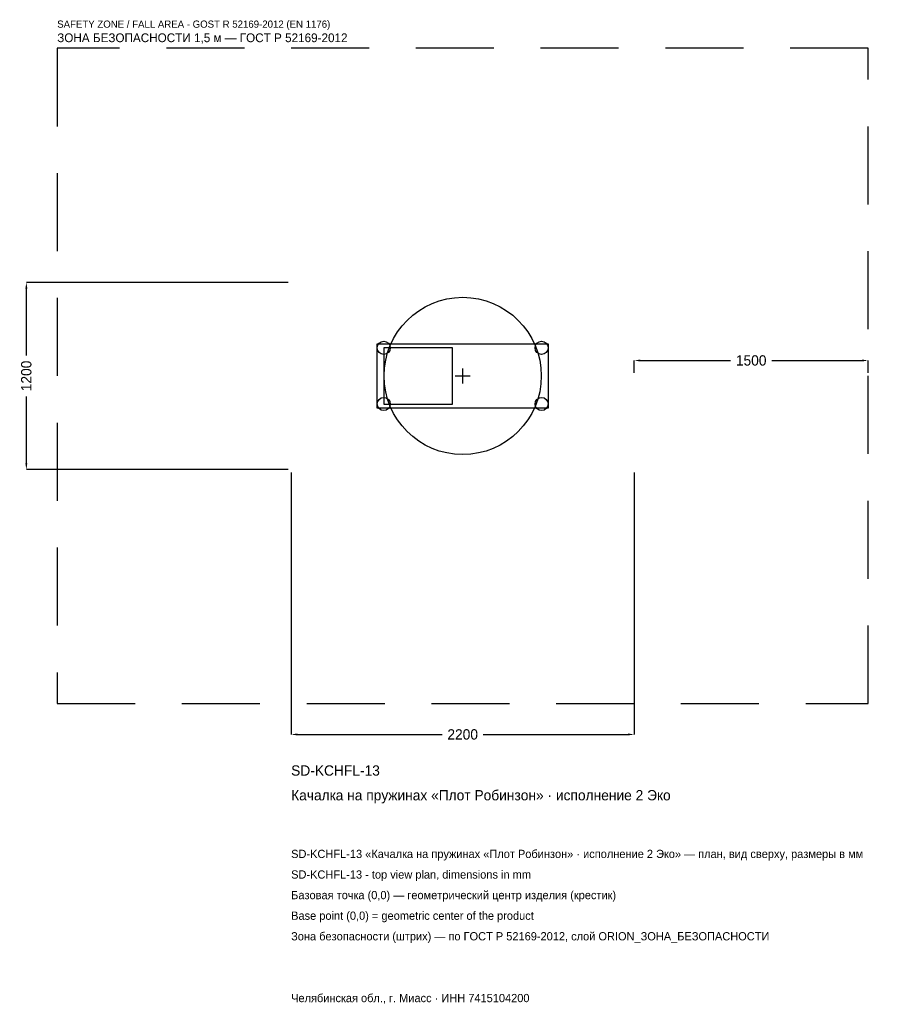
# Model space of a CAD drawing. Header units: metres. Extents: x -2841 to 2723, y -4028 to 2284.
import ezdxf

# ---------------------------------------------------------------- set-up
doc = ezdxf.new("R2010")
doc.units = ezdxf.units.M
doc.linetypes.add('DASHED', pattern=[800, 500, -300])
for name, color, linetype in [('ORION_ДАННЫЕ', 3, 'Continuous'), ('ORION_ЗОНА_БЕЗОПАСНОСТИ', 1, 'Continuous'), ('ORION_КОНТУР', 7, 'Continuous'), ('ORION_РАЗМЕРЫ', 8, 'Continuous')]:
    doc.layers.add(name, color=color, linetype=linetype)
doc.dimstyles.new('ORION', dxfattribs={"dimtxt": 66, "dimasz": 39.6, "dimexe": 1.25, "dimexo": 19.8, "dimtad": 1, "dimdec": 0, "dimcen": 2.5, "dimazin": 3, "dimtfac": 1, "dimtmove": 0, "dimatfit": 3, "dimarcsym": 0})

# ---------------------------------------------------------------- blocks, each defined once
blk = doc.blocks.new('_CLOSEDFILLED')
at = {"color": 0, "linetype": 'BYBLOCK'}
blk.add_solid([(-1, 0.16), (0, 0), (-1, -0.16)], dxfattribs=at)
blk = doc.blocks.new('*D1')
for p, q in [((-1100, -619.8), (-1100, -2298)), ((1100, -619.8), (1100, -2298)), ((-1060.4, -2298), (-132, -2298)), ((132, -2298), (1060.4, -2298))]:
    blk.add_line(p, q)
at = {"layer": 'Defpoints'}
for p in [(-1100, -600), (1100, -600), (-1100, -2298)]:
    blk.add_point(p, dxfattribs=at)
at = {"layer": 'ORION_РАЗМЕРЫ', "xscale": 39.6, "yscale": 39.6, "rotation": 180}
blk.add_blockref('_CLOSEDFILLED', (-1100, -2298), dxfattribs=at)
at = {"layer": 'ORION_РАЗМЕРЫ', "xscale": 39.6, "yscale": 39.6}
blk.add_blockref('_CLOSEDFILLED', (1100, -2298), dxfattribs=at)
at = {"layer": 'ORION_РАЗМЕРЫ', "insert": (0, -2298), "char_height": 66, "attachment_point": 5}
blk.add_mtext('2200', dxfattribs=at)
blk = doc.blocks.new('*D2')
for p, q in [((-1119.8, 600), (-2798, 600)), ((-2798, 132), (-2798, 560.4)), ((-2798, -560.4), (-2798, -132)), ((-1119.8, -600), (-2798, -600))]:
    blk.add_line(p, q)
at = {"layer": 'Defpoints'}
for p in [(-1100, 600), (-2798, -600), (-1100, -600)]:
    blk.add_point(p, dxfattribs=at)
at = {"layer": 'ORION_РАЗМЕРЫ', "xscale": 39.6, "yscale": 39.6}
for p, rotation in [((-2798, 600), 90), ((-2798, -600), 270)]:
    blk.add_blockref('_CLOSEDFILLED', p, dxfattribs=dict(at, rotation=rotation))
at = {"layer": 'ORION_РАЗМЕРЫ', "insert": (-2798, 0), "char_height": 66, "attachment_point": 5, "rotation": 90}
blk.add_mtext('1200', dxfattribs=at)
blk = doc.blocks.new('*D3')
for p, q in [((1100, 19.8), (1100, 99)), ((1139.6, 99), (1718, 99)), ((1982, 99), (2560.4, 99)), ((2600, 19.8), (2600, 99))]:
    blk.add_line(p, q)
at = {"layer": 'Defpoints'}
for p in [(1100, 99), (1100, 0), (2600, 0)]:
    blk.add_point(p, dxfattribs=at)
at = {"layer": 'ORION_РАЗМЕРЫ', "xscale": 39.6, "yscale": 39.6, "rotation": 180}
blk.add_blockref('_CLOSEDFILLED', (1100, 99), dxfattribs=at)
at = {"layer": 'ORION_РАЗМЕРЫ', "xscale": 39.6, "yscale": 39.6}
blk.add_blockref('_CLOSEDFILLED', (2600, 99), dxfattribs=at)
at = {"layer": 'ORION_РАЗМЕРЫ', "insert": (1850, 99), "char_height": 66, "attachment_point": 5}
blk.add_mtext('1500', dxfattribs=at)
blk = doc.blocks.new('ОРИОН SD-KCHFL-13 Качалка на пружинах Плот Робинзон · исполнение 2 Эко')
at = {"layer": 'ORION_ЗОНА_БЕЗОПАСНОСТИ', "linetype": 'DASHED'}
blk.add_lwpolyline([(-2600, -2100), (2600, -2100), (2600, 2100), (-2600, 2100)], close=True, dxfattribs=at)
at = {"layer": 'ORION_КОНТУР'}
for points in [[(-550, -204), (550, -204), (550, 204), (-550, 204)], [(-506, -180), (-66, -180), (-66, 180), (-506, 180)]]:
    blk.add_lwpolyline(points, close=True, dxfattribs=at)
for centre, radius in [((0, 0), 504), ((-506, 180), 42), ((506, 180), 42), ((-506, -180), 42), ((506, -180), 42)]:
    blk.add_circle(centre, radius, dxfattribs=at)
at = {"layer": 'ORION_РАЗМЕРЫ'}
for p, q in [((-48, 0), (48, 0)), ((0, -48), (0, 48))]:
    blk.add_line(p, q, dxfattribs=at)
at = {"layer": 'ORION_ДАННЫЕ'}
for tag, p in [('АРТИКУЛ', (-1100, -2562)), ('НАИМЕНОВАНИЕ', (-1100, -2720.4))]:
    blk.add_attdef(tag, p, '', height=66, dxfattribs=at)
at = {"layer": 'ORION_ДАННЫЕ', "flags": 1}
for tag, p in [('ПРОИЗВОДИТЕЛЬ', (-1100, -2878.8)), ('ТЕЛЕФОН', (-1100, -3037.2)), ('САЙТ', (-1100, -3354)), ('АДРЕС', (-1100, -3512.4)), ('РЕКВИЗИТЫ', (-1100, -3670.8)), ('ГАБАРИТЫ', (-1100, -3829.2)), ('ЗОНА_БЕЗОПАСНОСТИ', (-1100, -3987.6))]:
    blk.add_attdef(tag, p, '', height=66, dxfattribs=at)
at = {"layer": 'ORION_ЗОНА_БЕЗОПАСНОСТИ', "color": 1}
for s, height, p in [('SAFETY ZONE / FALL AREA - GOST R 52169-2012 (EN 1176)', 46.2, (-2600, 2232)), ('ЗОНА БЕЗОПАСНОСТИ 1,5 м — ГОСТ Р 52169-2012', 56.1, (-2600, 2139.6))]:
    blk.add_text(s, height=height, dxfattribs=at).set_placement(p)
at = {"layer": 'ORION_РАЗМЕРЫ'}
dim = blk.add_linear_dim(base=(-2798, -600), p1=(-1100, -600), p2=(-1100, 600), angle=90, dimstyle='ORION', dxfattribs=at)
dim.commit()
dim.dimension.update_dxf_attribs({"geometry": '*D2', "text_midpoint": (-2798, 0)})
for base, p1, p2, picture, middle in [((1100, 99), (1100, 0), (2600, 0), '*D3', (1850, 99)), ((-1100, -2298), (-1100, -600), (1100, -600), '*D1', (0, -2298))]:
    dim = blk.add_linear_dim(base=base, p1=p1, p2=p2, dimstyle='ORION', dxfattribs=at)
    dim.commit()
    dim.dimension.update_dxf_attribs({"geometry": picture, "text_midpoint": middle})

msp = doc.modelspace()

# ---------------------------------------------------------------- block references
msp.add_blockref('ОРИОН SD-KCHFL-13 Качалка на пружинах Плот Робинзон · исполнение 2 Эко', (0, 0)).add_auto_attribs({'АРТИКУЛ': 'SD-KCHFL-13', 'НАИМЕНОВАНИЕ': 'Качалка на пружинах «Плот Робинзон» · исполнение 2 Эко'})

# ---------------------------------------------------------------- texts
at = {"layer": 'ORION_ДАННЫЕ', "color": 3}
for s, p in [('SD-KCHFL-13 «Качалка на пружинах «Плот Робинзон» · исполнение 2 Эко» — план, вид сверху, размеры в мм', (-1100, -3090)), ('SD-KCHFL-13 - top view plan, dimensions in mm', (-1100, -3222)), ('Челябинская обл., г. Миасс · ИНН 7415104200', (-1100, -4014))]:
    msp.add_text(s, height=52.8, dxfattribs=at).set_placement(p)
at = {"layer": 'ORION_ДАННЫЕ', "color": 7}
for s, p in [('Базовая точка (0,0) — геометрический центр изделия (крестик)', (-1100, -3354)), ('Base point (0,0) = geometric center of the product', (-1100, -3486))]:
    msp.add_text(s, height=52.8, dxfattribs=at).set_placement(p)
at = {"layer": 'ORION_ДАННЫЕ', "color": 1}
msp.add_text('Зона безопасности (штрих) — по ГОСТ Р 52169-2012, слой ORION_ЗОНА_БЕЗОПАСНОСТИ', height=52.8, dxfattribs=at).set_placement((-1100, -3618))

doc.saveas('drawing.dxf')
